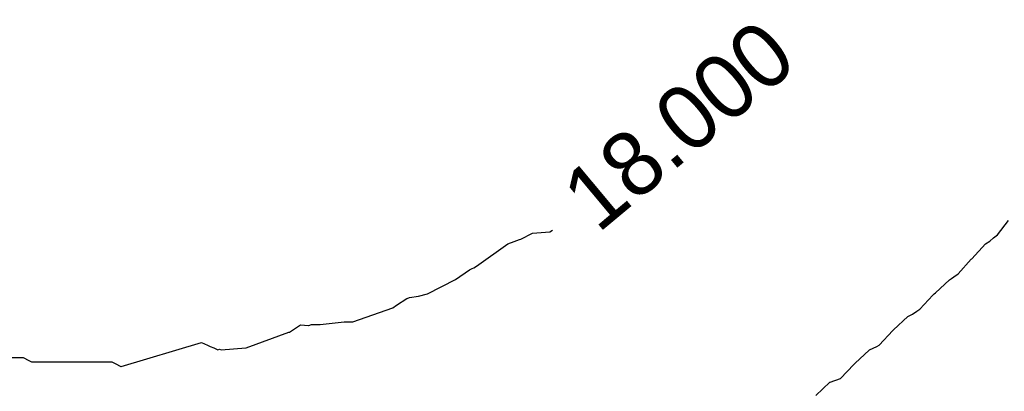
# Model space of a CAD drawing. Extents: x 158343 to 162498, y 431347 to 434500.
# Tile 215 of 248: x 159640 to 159668, y 434023 to 434034. Entities that reach past the tile are written whole.
import ezdxf

# ---------------------------------------------------------------- set-up
doc = ezdxf.new("R2010")
doc.units = 0
doc.header["$LTSCALE"] = 10
doc.header["$MEASUREMENT"] = 0
doc.layers.add('000_arcering', color=8, linetype='CONTINUOUS')
doc.layers.add('def. con-hoogtelijn (index)', color=8, linetype='CONTINUOUS')
doc.styles.add('Style-WORKING', font='WORKING.shx')

# ---------------------------------------------------------------- blocks, each defined once
blk = doc.blocks.new('bestaande hoogtelijnen')
at = {"layer": 'def. con-hoogtelijn (index)'}
for p, q in [((0.017, -38.79), (0.327, -38.397)), ((0.017, -38.79), (0.327, -38.397)), ((-13.307, -38.916), (-12.983, -38.746)), ((-13.307, -38.916), (-12.983, -38.746)), ((-13.307, -38.916), (-12.983, -38.746)), ((-12.983, -38.746), (-12.498, -38.712)), ((-12.983, -38.746), (-12.498, -38.712)), ((-12.983, -38.746), (-12.498, -38.712)), ((-12.498, -38.712), (-12.424, -38.659)), ((-12.498, -38.712), (-12.424, -38.659)), ((-12.498, -38.712), (-12.424, -38.659)), ((-0.094, -38.879), (0.017, -38.79)), ((-0.094, -38.879), (0.017, -38.79)), ((-14.549, -39.674), (-13.677, -39.046)), ((-14.549, -39.674), (-13.677, -39.046)), ((-14.549, -39.674), (-13.677, -39.046)), ((-13.677, -39.046), (-13.498, -38.976)), ((-13.677, -39.046), (-13.498, -38.976)), ((-13.677, -39.046), (-13.498, -38.976)), ((-13.498, -38.976), (-13.348, -38.928)), ((-13.498, -38.976), (-13.348, -38.928)), ((-13.498, -38.976), (-13.348, -38.928)), ((-13.348, -38.928), (-13.307, -38.916)), ((-13.348, -38.928), (-13.307, -38.916)), ((-13.348, -38.928), (-13.307, -38.916)), ((-0.706, -39.467), (-0.324, -39.049)), ((-0.706, -39.467), (-0.324, -39.049)), ((-0.324, -39.049), (-0.199, -38.969)), ((-0.324, -39.049), (-0.199, -38.969)), ((-0.199, -38.969), (-0.094, -38.879)), ((-0.199, -38.969), (-0.094, -38.879)), ((-1.086, -39.887), (-0.717, -39.477)), ((-1.086, -39.887), (-0.717, -39.477)), ((-0.717, -39.477), (-0.706, -39.467)), ((-0.717, -39.477), (-0.706, -39.467)), ((-15.14, -40.047), (-14.742, -39.769)), ((-15.14, -40.047), (-14.742, -39.769)), ((-15.14, -40.047), (-14.742, -39.769)), ((-14.742, -39.769), (-14.675, -39.738)), ((-14.742, -39.769), (-14.675, -39.738)), ((-14.742, -39.769), (-14.675, -39.738)), ((-14.675, -39.738), (-14.627, -39.713)), ((-14.675, -39.738), (-14.627, -39.713)), ((-14.675, -39.738), (-14.627, -39.713)), ((-14.627, -39.713), (-14.549, -39.674)), ((-14.627, -39.713), (-14.549, -39.674)), ((-14.627, -39.713), (-14.549, -39.674)), ((-1.205, -39.968), (-1.086, -39.887)), ((-1.205, -39.968), (-1.086, -39.887)), ((-15.916, -40.446), (-15.14, -40.047)), ((-15.916, -40.446), (-15.14, -40.047)), ((-15.916, -40.446), (-15.14, -40.047)), ((-1.719, -40.418), (-1.325, -40.048)), ((-1.719, -40.418), (-1.325, -40.048)), ((-1.325, -40.048), (-1.269, -40.012)), ((-1.325, -40.048), (-1.269, -40.012)), ((-1.269, -40.012), (-1.205, -39.968)), ((-1.269, -40.012), (-1.205, -39.968)), ((-16.174, -40.513), (-15.916, -40.446)), ((-16.174, -40.513), (-15.916, -40.446)), ((-16.174, -40.513), (-15.916, -40.446)), ((-1.792, -40.478), (-1.773, -40.461)), ((-1.792, -40.478), (-1.773, -40.461)), ((-1.773, -40.461), (-1.755, -40.442)), ((-1.773, -40.461), (-1.755, -40.442)), ((-1.755, -40.442), (-1.719, -40.418)), ((-1.755, -40.442), (-1.719, -40.418)), ((-16.783, -40.763), (-16.497, -40.576)), ((-16.783, -40.763), (-16.497, -40.576)), ((-16.783, -40.763), (-16.497, -40.576)), ((-16.497, -40.576), (-16.492, -40.576)), ((-16.497, -40.576), (-16.492, -40.576)), ((-16.497, -40.576), (-16.492, -40.576)), ((-16.492, -40.576), (-16.424, -40.544)), ((-16.492, -40.576), (-16.424, -40.544)), ((-16.492, -40.576), (-16.424, -40.544)), ((-16.424, -40.544), (-16.174, -40.513)), ((-16.424, -40.544), (-16.174, -40.513)), ((-16.424, -40.544), (-16.174, -40.513)), ((-2.158, -40.876), (-1.792, -40.478)), ((-2.158, -40.876), (-1.792, -40.478)), ((-18.008, -41.226), (-16.892, -40.832)), ((-18.008, -41.226), (-16.892, -40.832)), ((-18.008, -41.226), (-16.892, -40.832)), ((-16.892, -40.832), (-16.783, -40.763)), ((-16.892, -40.832), (-16.783, -40.763)), ((-16.892, -40.832), (-16.783, -40.763)), ((-2.365, -41.016), (-2.358, -41.012)), ((-2.365, -41.016), (-2.358, -41.012)), ((-2.358, -41.012), (-2.241, -40.932)), ((-2.358, -41.012), (-2.241, -40.932)), ((-2.241, -40.932), (-2.158, -40.876)), ((-2.241, -40.932), (-2.158, -40.876)), ((-18.916, -41.304), (-18.252, -41.23)), ((-18.916, -41.304), (-18.252, -41.23)), ((-18.916, -41.304), (-18.252, -41.23)), ((-18.252, -41.23), (-18.008, -41.226)), ((-18.252, -41.23), (-18.008, -41.226)), ((-18.252, -41.23), (-18.008, -41.226)), ((-2.89, -41.446), (-2.493, -41.08)), ((-2.89, -41.446), (-2.493, -41.08)), ((-2.493, -41.08), (-2.365, -41.016)), ((-2.493, -41.08), (-2.365, -41.016)), ((-20.988, -41.954), (-19.799, -41.515)), ((-20.988, -41.954), (-19.799, -41.515)), ((-20.988, -41.954), (-19.799, -41.515)), ((-19.799, -41.515), (-19.778, -41.518)), ((-19.799, -41.515), (-19.778, -41.518)), ((-19.799, -41.515), (-19.778, -41.518)), ((-19.778, -41.518), (-19.471, -41.309)), ((-19.778, -41.518), (-19.471, -41.309)), ((-19.778, -41.518), (-19.471, -41.309)), ((-19.471, -41.309), (-19.245, -41.326)), ((-19.471, -41.309), (-19.245, -41.326)), ((-19.471, -41.309), (-19.245, -41.326)), ((-19.245, -41.326), (-19.242, -41.326)), ((-19.245, -41.326), (-19.242, -41.326)), ((-19.245, -41.326), (-19.242, -41.326)), ((-19.242, -41.326), (-19.239, -41.326)), ((-19.242, -41.326), (-19.239, -41.326)), ((-19.242, -41.326), (-19.239, -41.326)), ((-19.239, -41.326), (-19.165, -41.303)), ((-19.239, -41.326), (-19.165, -41.303)), ((-19.239, -41.326), (-19.165, -41.303)), ((-19.165, -41.303), (-18.92, -41.304)), ((-19.165, -41.303), (-18.92, -41.304)), ((-19.165, -41.303), (-18.92, -41.304)), ((-18.92, -41.304), (-18.918, -41.304)), ((-18.92, -41.304), (-18.918, -41.304)), ((-18.92, -41.304), (-18.918, -41.304)), ((-18.918, -41.304), (-18.916, -41.304)), ((-18.918, -41.304), (-18.916, -41.304)), ((-18.918, -41.304), (-18.916, -41.304)), ((-3.295, -41.879), (-2.909, -41.465)), ((-3.295, -41.879), (-2.909, -41.465)), ((-2.909, -41.465), (-2.89, -41.446)), ((-2.909, -41.465), (-2.89, -41.446)), ((-24.485, -42.478), (-22.239, -41.8)), ((-24.485, -42.478), (-22.239, -41.8)), ((-24.485, -42.478), (-22.239, -41.8)), ((-22.239, -41.8), (-22.068, -41.876)), ((-22.239, -41.8), (-22.068, -41.876)), ((-22.239, -41.8), (-22.068, -41.876)), ((-22.068, -41.876), (-21.992, -41.912)), ((-22.068, -41.876), (-21.992, -41.912)), ((-22.068, -41.876), (-21.992, -41.912)), ((-21.992, -41.912), (-21.895, -41.953)), ((-21.992, -41.912), (-21.895, -41.953)), ((-21.992, -41.912), (-21.895, -41.953)), ((-21.895, -41.953), (-21.785, -42.006)), ((-21.895, -41.953), (-21.785, -42.006)), ((-21.895, -41.953), (-21.785, -42.006)), ((-21.785, -42.006), (-21.732, -41.991)), ((-21.785, -42.006), (-21.732, -41.991)), ((-21.785, -42.006), (-21.732, -41.991)), ((-21.732, -41.991), (-21.689, -42.011)), ((-21.732, -41.991), (-21.689, -42.011)), ((-21.732, -41.991), (-21.689, -42.011)), ((-21.689, -42.011), (-20.995, -41.955)), ((-21.689, -42.011), (-20.995, -41.955)), ((-21.689, -42.011), (-20.995, -41.955)), ((-20.995, -41.955), (-20.988, -41.954)), ((-20.995, -41.955), (-20.988, -41.954)), ((-20.995, -41.955), (-20.988, -41.954)), ((-3.967, -42.381), (-3.569, -42.014)), ((-3.967, -42.381), (-3.569, -42.014)), ((-3.569, -42.014), (-3.559, -42.01)), ((-3.569, -42.014), (-3.559, -42.01)), ((-3.559, -42.01), (-3.359, -41.912)), ((-3.559, -42.01), (-3.359, -41.912)), ((-3.359, -41.912), (-3.295, -41.879)), ((-3.359, -41.912), (-3.295, -41.879)), ((-27.983, -42.222), (-27.24, -42.222)), ((-27.983, -42.222), (-27.24, -42.222)), ((-27.983, -42.222), (-27.24, -42.222)), ((-27.24, -42.222), (-27.231, -42.228)), ((-27.24, -42.222), (-27.231, -42.228)), ((-27.24, -42.222), (-27.231, -42.228)), ((-27.231, -42.228), (-27.224, -42.228)), ((-27.231, -42.228), (-27.224, -42.228)), ((-27.231, -42.228), (-27.224, -42.228)), ((-27.224, -42.228), (-27.066, -42.305)), ((-27.224, -42.228), (-27.066, -42.305)), ((-27.224, -42.228), (-27.066, -42.305)), ((-27.066, -42.305), (-26.988, -42.344)), ((-27.066, -42.305), (-26.988, -42.344)), ((-27.066, -42.305), (-26.988, -42.344)), ((-26.988, -42.344), (-24.742, -42.343)), ((-26.988, -42.344), (-24.742, -42.343)), ((-26.988, -42.344), (-24.742, -42.343)), ((-24.742, -42.343), (-24.653, -42.389)), ((-24.742, -42.343), (-24.653, -42.389)), ((-24.742, -42.343), (-24.653, -42.389)), ((-24.653, -42.389), (-24.489, -42.478)), ((-24.653, -42.389), (-24.489, -42.478)), ((-24.653, -42.389), (-24.489, -42.478)), ((-3.984, -42.399), (-3.967, -42.381)), ((-3.984, -42.399), (-3.967, -42.381)), ((-24.489, -42.478), (-24.485, -42.478)), ((-24.489, -42.478), (-24.485, -42.478)), ((-24.489, -42.478), (-24.485, -42.478)), ((-4.372, -42.811), (-4.002, -42.415)), ((-4.372, -42.811), (-4.002, -42.415)), ((-4.002, -42.415), (-3.984, -42.399)), ((-4.002, -42.415), (-3.984, -42.399)), ((-5.067, -43.287), (-4.668, -42.916)), ((-5.067, -43.287), (-4.668, -42.916)), ((-4.668, -42.916), (-4.66, -42.913)), ((-4.668, -42.916), (-4.66, -42.913)), ((-4.66, -42.913), (-4.372, -42.811)), ((-4.66, -42.913), (-4.372, -42.811))]:
    blk.add_line(p, q, dxfattribs=at)
at = {"layer": 'def. con-hoogtelijn (index)', "style": 'Style-WORKING'}
blk.add_text('18.000', height=1.8, rotation=39.8737, dxfattribs=at).set_placement((-11.157, -38.773))
blk.add_text('18.000', height=1.8, rotation=39.8737, dxfattribs=at).set_placement((-11.157, -38.773))
blk.add_text('18.000', height=1.8, rotation=39.8737, dxfattribs=at).set_placement((-11.157, -38.773))

msp = doc.modelspace()

# ---------------------------------------------------------------- block references
at = {"layer": '000_arcering'}
msp.add_blockref('bestaande hoogtelijnen', (159667.804, 434066.432), dxfattribs=at)

doc.saveas('drawing.dxf')
